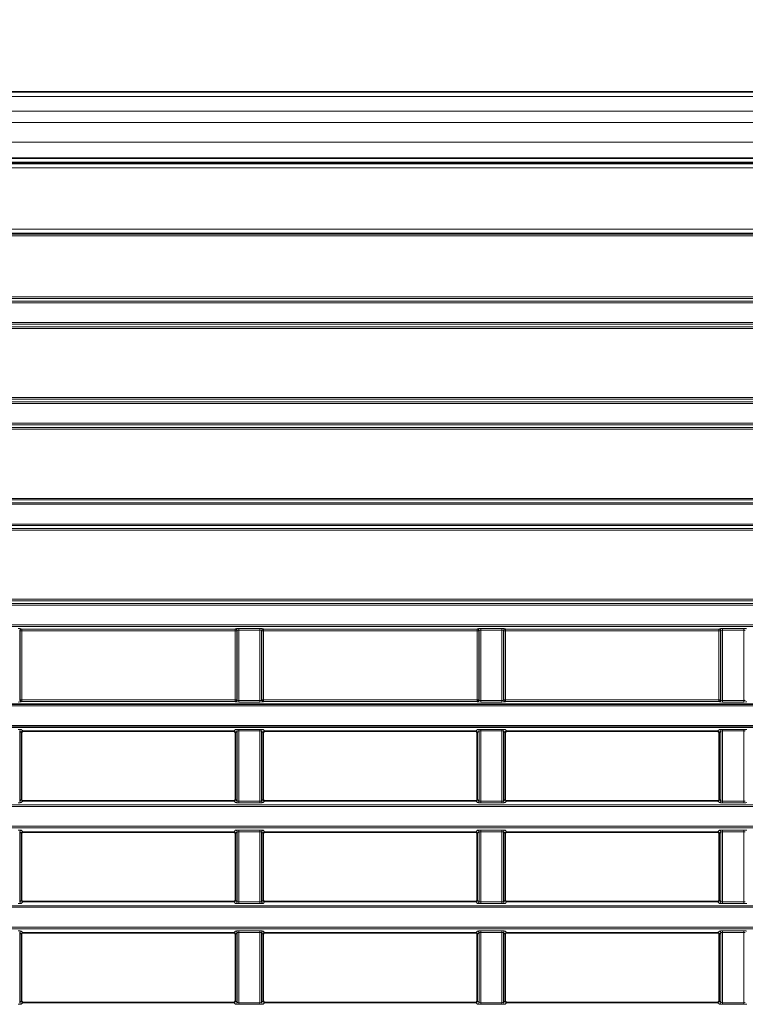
# Model space of a CAD drawing. Header units: millimetres. Extents: x 0 to 1118, y 0 to 864.
# Tile 99 of 256: x 69 to 91, y 505 to 535. Entities that reach past the tile are written whole.
import ezdxf

# ---------------------------------------------------------------- set-up
doc = ezdxf.new("R2010")
doc.units = ezdxf.units.MM
doc.styles.add('SLDTEXTSTYLE0', font='TXT', dxfattribs={"width": 0.605})
doc.dimstyles.new('SLDDIMSTYLE0', dxfattribs={"dimtxt": 3.175, "dimasz": 4.572, "dimexe": 0, "dimexo": 0.0625, "dimgap": 0.79375, "dimtad": 0, "dimtih": 1, "dimtoh": 1, "dimdec": 1, "dimlfac": 4, "dimrnd": 1e-09, "dimzin": 12, "dimdsep": 46, "dimtxsty": 'SLDTEXTSTYLE0', "dimsah": 1, "dimcen": 0.09, "dimadec": 0, "dimazin": 3, "dimtfac": 1, "dimtofl": 0, "dimtmove": 0, "dimatfit": 3, "dimfxl": 1, "dimfrac": 2, "dimtolj": 1, "dimtzin": 12, "dimarcsym": 0})
doc.dimstyles.new('SLDDIMSTYLE1', dxfattribs={"dimtxt": 3.175, "dimasz": 4.572, "dimexe": 0, "dimexo": 0.0625, "dimgap": 0.79375, "dimtad": 0, "dimtih": 1, "dimtoh": 1, "dimdec": 1, "dimlfac": 4, "dimrnd": 1e-09, "dimzin": 4, "dimdsep": 46, "dimtxsty": 'SLDTEXTSTYLE0', "dimsah": 1, "dimcen": 0.09, "dimadec": 0, "dimazin": 1, "dimtfac": 1, "dimtofl": 0, "dimtmove": 0, "dimatfit": 3, "dimfxl": 1, "dimfrac": 2, "dimtolj": 1, "dimtzin": 12, "dimarcsym": 0})

# ---------------------------------------------------------------- blocks, each defined once
blk = doc.blocks.new('_D')
at = {"color": 7, "linetype": 'Continuous', "lineweight": 0}
for p, q in [((142.949, 580.599), (141.858, 580.599)), ((141.858, 580.599), (141.858, 575.727)), ((151.438, 580.599), (152.529, 580.599)), ((152.529, 580.599), (152.529, 575.727)), ((26.374, 533.894), (26.374, 579.763)), ((257.099, 507.333), (257.099, 579.763)), ((26.374, 578.163), (129.126, 578.163)), ((257.099, 578.163), (154.347, 578.163)), ((141.858, 575.727), (142.949, 575.727)), ((152.529, 575.727), (151.438, 575.727))]:
    blk.add_line(p, q, dxfattribs=at)
at = {"color": 7, "linetype": 'Continuous', "lineweight": 18}
for points in [[(26.374, 578.163), (30.946, 577.401), (30.946, 578.925)], [(257.099, 578.163), (252.527, 578.925), (252.527, 577.401)]]:
    blk.add_solid(points, dxfattribs=at)
at = {"color": 7, "linetype": 'Continuous', "lineweight": 18, "char_height": 3.175, "attachment_point": 1, "style": 'SLDTEXTSTYLE0'}
for s, insert in [('922.9', (129.852, 579.819)), ('36.3', (142.949, 579.819))]:
    blk.add_mtext(s, dxfattribs=dict(at, insert=insert))
blk = doc.blocks.new('_D_1')
at = {"color": 7, "linetype": 'Continuous', "lineweight": 0}
for p, q in [((131.712, 569.439), (130.62, 569.439)), ((130.62, 569.439), (130.62, 564.566)), ((140.2, 569.439), (141.292, 569.439)), ((141.292, 569.439), (141.292, 564.566)), ((26.374, 529.101), (26.374, 568.602)), ((234.624, 526.227), (234.624, 568.602)), ((26.374, 567.002), (117.889, 567.002)), ((234.624, 567.002), (143.11, 567.002)), ((130.62, 564.566), (131.712, 564.566)), ((141.292, 564.566), (140.2, 564.566))]:
    blk.add_line(p, q, dxfattribs=at)
at = {"color": 7, "linetype": 'Continuous', "lineweight": 18}
for points in [[(26.374, 567.002), (30.946, 566.24), (30.946, 567.764)], [(234.624, 567.002), (230.052, 567.764), (230.052, 566.24)]]:
    blk.add_solid(points, dxfattribs=at)
at = {"color": 7, "linetype": 'Continuous', "lineweight": 18, "char_height": 3.175, "attachment_point": 1, "style": 'SLDTEXTSTYLE0'}
for s, insert in [('833.0', (118.615, 568.659)), ('32.8', (131.712, 568.659))]:
    blk.add_mtext(s, dxfattribs=dict(at, insert=insert))
blk = doc.blocks.new('_D_2')
at = {"color": 7, "linetype": 'Continuous', "lineweight": 0}
for p, q in [((131.712, 558.272), (130.62, 558.272)), ((130.62, 558.272), (130.62, 553.4)), ((140.2, 558.272), (141.292, 558.272)), ((141.292, 558.272), (141.292, 553.4)), ((29.477, 516.602), (29.477, 557.436)), ((231.522, 516.602), (231.522, 557.436)), ((29.477, 555.836), (117.889, 555.836)), ((231.522, 555.836), (143.11, 555.836)), ((130.62, 553.4), (131.712, 553.4)), ((141.292, 553.4), (140.2, 553.4))]:
    blk.add_line(p, q, dxfattribs=at)
at = {"color": 7, "linetype": 'Continuous', "lineweight": 18}
for points in [[(29.477, 555.836), (34.049, 555.074), (34.049, 556.598)], [(231.522, 555.836), (226.95, 556.598), (226.95, 555.074)]]:
    blk.add_solid(points, dxfattribs=at)
at = {"color": 7, "linetype": 'Continuous', "lineweight": 18, "char_height": 3.175, "attachment_point": 1, "style": 'SLDTEXTSTYLE0'}
for s, insert in [('808.2', (118.615, 557.492)), ('31.8', (131.712, 557.492))]:
    blk.add_mtext(s, dxfattribs=dict(at, insert=insert))

msp = doc.modelspace()

# ---------------------------------------------------------------- linework, layer by layer
at = {"color": 7, "linetype": 'Continuous', "lineweight": 35}
for p, q in [((222.4616, 533.2514), (38.5366, 533.2514)), ((222.4616, 531.1889), (38.5366, 531.1889)), ((37.7499, 531.0434), (223.2483, 531.0434)), ((91.8121, 514.2539), (59.4362, 514.2539)), ((59.4362, 513.5414), (91.8121, 513.5414)), ((68.5561, 511.3054), (68.5561, 513.3649)), ((75.1422, 513.4149), (68.606, 513.4149)), ((75.1921, 513.3649), (75.1921, 511.3054)), ((76.0561, 511.3054), (76.0561, 513.3649)), ((82.6422, 513.4149), (76.106, 513.4149)), ((82.6921, 513.3649), (82.6921, 511.3054)), ((83.5561, 511.3054), (83.5561, 513.3649)), ((90.1422, 513.4149), (83.606, 513.4149)), ((90.1921, 513.3649), (90.1921, 511.3054)), ((75.1422, 511.2555), (68.606, 511.2555)), ((82.6422, 511.2555), (76.106, 511.2555)), ((90.1422, 511.2555), (83.606, 511.2555)), ((68.5561, 508.1804), (68.5561, 510.2399)), ((75.1422, 510.2899), (68.606, 510.2899)), ((75.1921, 510.2399), (75.1921, 508.1804)), ((76.0561, 508.1804), (76.0561, 510.2399)), ((82.6422, 510.2899), (76.106, 510.2899)), ((82.6921, 510.2399), (82.6921, 508.1804)), ((83.5561, 508.1804), (83.5561, 510.2399)), ((90.1422, 510.2899), (83.606, 510.2899)), ((90.1921, 510.2399), (90.1921, 508.1804)), ((75.1422, 508.1305), (68.606, 508.1305)), ((82.6422, 508.1305), (76.106, 508.1305)), ((90.1422, 508.1305), (83.606, 508.1305)), ((68.5561, 505.0554), (68.5561, 507.1149)), ((75.1422, 507.1649), (68.606, 507.1649)), ((75.1921, 507.1149), (75.1921, 505.0554)), ((76.0561, 505.0554), (76.0561, 507.1149)), ((82.6422, 507.1649), (76.106, 507.1649)), ((82.6921, 507.1149), (82.6921, 505.0554)), ((83.5561, 505.0554), (83.5561, 507.1149)), ((90.1422, 507.1649), (83.606, 507.1649)), ((90.1921, 507.1149), (90.1921, 505.0554)), ((75.1422, 505.0055), (68.606, 505.0055)), ((82.6422, 505.0055), (76.106, 505.0055)), ((90.1422, 505.0055), (83.606, 505.0055))]:
    msp.add_line(p, q, dxfattribs=at)
at = {"color": 7, "linetype": 'Continuous', "lineweight": 18}
for p, q in [((222.4616, 533.105), (38.5366, 533.105)), ((222.4616, 532.6479), (38.5366, 532.6479)), ((222.4616, 532.2943), (38.5366, 532.2943)), ((222.4616, 531.6889), (38.5366, 531.6889)), ((222.4616, 531.0639), (38.5366, 531.0639)), ((37.7608, 531.0171), (223.2374, 531.0171)), ((223.2374, 530.8922), (37.7608, 530.8922)), ((42.4262, 528.9868), (218.572, 528.9868)), ((218.572, 528.8618), (42.4262, 528.8618)), ((42.4531, 528.8349), (218.5451, 528.8349)), ((218.5451, 528.7849), (42.4531, 528.7849)), ((42.8451, 526.8886), (218.1531, 526.8886)), ((218.0533, 526.8387), (42.9449, 526.8387)), ((43.6611, 526.7539), (217.3371, 526.7539)), ((217.3371, 526.704), (43.6611, 526.704)), ((218.1531, 525.9067), (42.8451, 525.9067)), ((42.9449, 525.9567), (218.0533, 525.9567)), ((43.6611, 526.0914), (217.3371, 526.0914)), ((217.3371, 526.0414), (43.6611, 526.0414)), ((42.8445, 523.7636), (218.1537, 523.7636)), ((218.0539, 523.7137), (42.9444, 523.7137)), ((43.6605, 523.6289), (217.3377, 523.6289)), ((217.3377, 523.579), (43.6605, 523.579)), ((42.9444, 522.8317), (218.0539, 522.8317)), ((43.6605, 522.9664), (217.3377, 522.9664)), ((217.3377, 522.9164), (43.6605, 522.9164)), ((218.1537, 522.7817), (42.8445, 522.7817)), ((35.9277, 520.5039), (225.0705, 520.5039)), ((225.0705, 520.454), (35.9277, 520.454)), ((37.5047, 520.6386), (223.4935, 520.6386)), ((223.4935, 520.5887), (37.5047, 520.5887)), ((35.9277, 519.8414), (225.0705, 519.8414)), ((225.0705, 519.7914), (35.9277, 519.7914)), ((37.5047, 519.7067), (223.4935, 519.7067)), ((223.4935, 519.6567), (37.5047, 519.6567)), ((35.9277, 517.3789), (225.0705, 517.3789)), ((225.0705, 517.329), (35.9277, 517.329)), ((37.5047, 517.5136), (223.4935, 517.5136)), ((223.4935, 517.4637), (37.5047, 517.4637)), ((35.9277, 516.7164), (225.0705, 516.7164)), ((225.0705, 516.6664), (35.9277, 516.6664)), ((68.5016, 514.3759), (68.5016, 516.5444)), ((68.5016, 516.5444), (68.5143, 516.5317)), ((68.5143, 516.5317), (68.5143, 514.3886)), ((68.5143, 516.5317), (68.5642, 516.5317)), ((68.5642, 516.5817), (68.5515, 516.5944)), ((75.184, 516.5817), (68.5642, 516.5817)), ((68.5642, 516.5317), (68.5642, 516.5817)), ((68.5642, 514.3886), (68.5642, 516.5317)), ((68.5642, 516.5317), (75.184, 516.5317)), ((75.1967, 516.5944), (75.184, 516.5817)), ((75.184, 516.5817), (75.184, 516.5317)), ((75.184, 516.5317), (75.2339, 516.5317)), ((75.184, 516.5317), (75.184, 514.3886)), ((75.2339, 516.5317), (75.2466, 516.5444)), ((75.2339, 514.3886), (75.2339, 516.5317)), ((75.2466, 516.5444), (75.2466, 514.3759)), ((75.9517, 516.5993), (75.2966, 516.5993)), ((75.2966, 516.5494), (75.2966, 516.5993)), ((75.2966, 516.5494), (75.9517, 516.5494)), ((75.2966, 514.3709), (75.2966, 516.5494)), ((75.9517, 516.5494), (75.9517, 516.5993)), ((75.9517, 516.5494), (75.9517, 514.3709)), ((76.0016, 514.3759), (76.0016, 516.5444)), ((76.0016, 516.5444), (76.0143, 516.5317)), ((76.0143, 516.5317), (76.0143, 514.3886)), ((76.0143, 516.5317), (76.0642, 516.5317)), ((76.0642, 516.5817), (76.0515, 516.5944)), ((82.684, 516.5817), (76.0642, 516.5817)), ((76.0642, 516.5317), (76.0642, 516.5817)), ((76.0642, 516.5317), (82.684, 516.5317)), ((76.0642, 514.3886), (76.0642, 516.5317)), ((82.6967, 516.5944), (82.684, 516.5817)), ((82.684, 516.5817), (82.684, 516.5317)), ((82.684, 516.5317), (82.7339, 516.5317)), ((82.684, 516.5317), (82.684, 514.3886)), ((82.7339, 516.5317), (82.7466, 516.5444)), ((82.7339, 514.3886), (82.7339, 516.5317)), ((82.7466, 516.5444), (82.7466, 514.3759)), ((83.4517, 516.5993), (82.7966, 516.5993)), ((82.7966, 516.5494), (82.7966, 516.5993)), ((82.7966, 516.5494), (83.4517, 516.5494)), ((82.7966, 514.3709), (82.7966, 516.5494)), ((83.4517, 516.5494), (83.4517, 516.5993)), ((83.4517, 516.5494), (83.4517, 514.3709)), ((83.5016, 514.3759), (83.5016, 516.5444)), ((83.5016, 516.5444), (83.5143, 516.5317)), ((83.5143, 516.5317), (83.5143, 514.3886)), ((83.5143, 516.5317), (83.5642, 516.5317)), ((83.5642, 516.5817), (83.5515, 516.5944)), ((90.184, 516.5817), (83.5642, 516.5817)), ((83.5642, 516.5317), (83.5642, 516.5817)), ((83.5642, 516.5317), (90.184, 516.5317)), ((83.5642, 514.3886), (83.5642, 516.5317)), ((90.1967, 516.5944), (90.184, 516.5817)), ((90.184, 516.5817), (90.184, 516.5317)), ((90.184, 516.5317), (90.2339, 516.5317)), ((90.184, 516.5317), (90.184, 514.3886)), ((90.2339, 516.5317), (90.2466, 516.5444)), ((90.2339, 514.3886), (90.2339, 516.5317)), ((90.2466, 516.5444), (90.2466, 514.3759)), ((90.9517, 516.5993), (90.2966, 516.5993)), ((90.2966, 516.5494), (90.2966, 516.5993)), ((90.2966, 516.5494), (90.9517, 516.5494)), ((90.2966, 514.3709), (90.2966, 516.5494)), ((90.9517, 516.5494), (90.9517, 516.5993)), ((90.9517, 516.5494), (90.9517, 514.3709)), ((68.5143, 514.3886), (68.5016, 514.3759)), ((68.5642, 514.3886), (68.5143, 514.3886)), ((68.5515, 514.326), (68.5642, 514.3387)), ((68.5642, 514.3387), (68.5642, 514.3886)), ((75.184, 514.3886), (68.5642, 514.3886)), ((68.5642, 514.3387), (75.184, 514.3387)), ((75.2339, 514.3886), (75.184, 514.3886)), ((75.184, 514.3886), (75.184, 514.3387)), ((75.184, 514.3387), (75.1967, 514.326)), ((75.2466, 514.3759), (75.2339, 514.3886)), ((75.2966, 514.321), (75.2966, 514.3709)), ((75.9517, 514.3709), (75.2966, 514.3709)), ((75.2966, 514.321), (75.9517, 514.321)), ((75.9517, 514.321), (75.9517, 514.3709)), ((76.0143, 514.3886), (76.0016, 514.3759)), ((76.0642, 514.3886), (76.0143, 514.3886)), ((76.0515, 514.326), (76.0642, 514.3387)), ((76.0642, 514.3387), (76.0642, 514.3886)), ((82.684, 514.3886), (76.0642, 514.3886)), ((76.0642, 514.3387), (82.684, 514.3387)), ((82.7339, 514.3886), (82.684, 514.3886)), ((82.684, 514.3886), (82.684, 514.3387)), ((82.684, 514.3387), (82.6967, 514.326)), ((82.7466, 514.3759), (82.7339, 514.3886)), ((82.7966, 514.321), (82.7966, 514.3709)), ((83.4517, 514.3709), (82.7966, 514.3709)), ((82.7966, 514.321), (83.4517, 514.321)), ((83.4517, 514.321), (83.4517, 514.3709)), ((83.5143, 514.3886), (83.5016, 514.3759)), ((83.5642, 514.3886), (83.5143, 514.3886)), ((83.5515, 514.326), (83.5642, 514.3387)), ((83.5642, 514.3387), (83.5642, 514.3886)), ((90.184, 514.3886), (83.5642, 514.3886)), ((83.5642, 514.3387), (90.184, 514.3387)), ((90.184, 514.3886), (90.184, 514.3387)), ((90.2339, 514.3886), (90.184, 514.3886)), ((90.184, 514.3387), (90.1967, 514.326)), ((90.2466, 514.3759), (90.2339, 514.3886)), ((90.2966, 514.321), (90.2966, 514.3709)), ((90.9517, 514.3709), (90.2966, 514.3709)), ((90.2966, 514.321), (90.9517, 514.321)), ((90.9517, 514.321), (90.9517, 514.3709)), ((59.4011, 514.204), (91.8471, 514.204)), ((91.8471, 513.5914), (59.4011, 513.5914)), ((68.5016, 511.2509), (68.5016, 513.4194)), ((68.5016, 513.4194), (68.5561, 513.3649)), ((68.606, 513.4149), (68.5515, 513.4694)), ((75.1967, 513.4694), (75.1422, 513.4149)), ((75.1921, 513.3649), (75.2466, 513.4194)), ((75.2466, 513.4194), (75.2466, 511.2509)), ((75.9517, 513.4743), (75.2966, 513.4743)), ((75.2966, 513.4244), (75.2966, 513.4743)), ((75.2966, 513.4244), (75.9517, 513.4244)), ((75.2966, 511.2459), (75.2966, 513.4244)), ((75.9517, 513.4244), (75.9517, 513.4743)), ((75.9517, 513.4244), (75.9517, 511.2459)), ((76.0016, 511.2509), (76.0016, 513.4194)), ((76.0016, 513.4194), (76.0561, 513.3649)), ((76.106, 513.4149), (76.0515, 513.4694)), ((82.6967, 513.4694), (82.6422, 513.4149)), ((82.6921, 513.3649), (82.7466, 513.4194)), ((82.7466, 513.4194), (82.7466, 511.2509)), ((83.4517, 513.4743), (82.7966, 513.4743)), ((82.7966, 513.4244), (82.7966, 513.4743)), ((82.7966, 513.4244), (83.4517, 513.4244)), ((82.7966, 511.2459), (82.7966, 513.4244)), ((83.4517, 513.4244), (83.4517, 513.4743)), ((83.4517, 513.4244), (83.4517, 511.2459)), ((83.5016, 511.2509), (83.5016, 513.4194)), ((83.5016, 513.4194), (83.5561, 513.3649)), ((83.606, 513.4149), (83.5515, 513.4694)), ((90.1967, 513.4694), (90.1422, 513.4149)), ((90.1921, 513.3649), (90.2466, 513.4194)), ((90.2466, 513.4194), (90.2466, 511.2509)), ((90.9517, 513.4743), (90.2966, 513.4743)), ((90.2966, 513.4244), (90.2966, 513.4743)), ((90.2966, 513.4244), (90.9517, 513.4244)), ((90.2966, 511.2459), (90.2966, 513.4244)), ((90.9517, 513.4244), (90.9517, 513.4743)), ((90.9517, 513.4244), (90.9517, 511.2459)), ((68.5561, 511.3054), (68.5016, 511.2509)), ((68.5515, 511.201), (68.606, 511.2555)), ((75.1422, 511.2555), (75.1967, 511.201)), ((75.2466, 511.2509), (75.1921, 511.3054)), ((75.2966, 511.196), (75.2966, 511.2459)), ((75.9517, 511.2459), (75.2966, 511.2459)), ((75.9517, 511.196), (75.9517, 511.2459)), ((76.0561, 511.3054), (76.0016, 511.2509)), ((76.0515, 511.201), (76.106, 511.2555)), ((82.6422, 511.2555), (82.6967, 511.201)), ((82.7466, 511.2509), (82.6921, 511.3054)), ((82.7966, 511.196), (82.7966, 511.2459)), ((83.4517, 511.2459), (82.7966, 511.2459)), ((83.4517, 511.196), (83.4517, 511.2459)), ((83.5561, 511.3054), (83.5016, 511.2509)), ((83.5515, 511.201), (83.606, 511.2555)), ((90.1422, 511.2555), (90.1967, 511.201)), ((90.2466, 511.2509), (90.1921, 511.3054)), ((90.2966, 511.196), (90.2966, 511.2459)), ((90.9517, 511.2459), (90.2966, 511.2459)), ((90.9517, 511.196), (90.9517, 511.2459)), ((35.9277, 511.1289), (225.0705, 511.1289)), ((225.0705, 511.079), (35.9277, 511.079)), ((75.2966, 511.196), (75.9517, 511.196)), ((82.7966, 511.196), (83.4517, 511.196)), ((90.2966, 511.196), (90.9517, 511.196)), ((35.9277, 510.4664), (225.0705, 510.4664)), ((225.0705, 510.4164), (35.9277, 510.4164)), ((68.5016, 508.1259), (68.5016, 510.2944)), ((68.5016, 510.2944), (68.5561, 510.2399)), ((68.606, 510.2899), (68.5515, 510.3444)), ((75.1967, 510.3444), (75.1422, 510.2899)), ((75.1921, 510.2399), (75.2466, 510.2944)), ((75.2466, 510.2944), (75.2466, 508.1259)), ((75.9517, 510.3493), (75.2966, 510.3493)), ((75.2966, 510.2994), (75.2966, 510.3493)), ((75.2966, 510.2994), (75.9517, 510.2994)), ((75.2966, 508.1209), (75.2966, 510.2994)), ((75.9517, 510.2994), (75.9517, 510.3493)), ((75.9517, 510.2994), (75.9517, 508.1209)), ((76.0016, 508.1259), (76.0016, 510.2944)), ((76.0016, 510.2944), (76.0561, 510.2399)), ((76.106, 510.2899), (76.0515, 510.3444)), ((82.6967, 510.3444), (82.6422, 510.2899)), ((82.6921, 510.2399), (82.7466, 510.2944)), ((82.7466, 510.2944), (82.7466, 508.1259)), ((83.4517, 510.3493), (82.7966, 510.3493)), ((82.7966, 510.2994), (82.7966, 510.3493)), ((82.7966, 510.2994), (83.4517, 510.2994)), ((82.7966, 508.1209), (82.7966, 510.2994)), ((83.4517, 510.2994), (83.4517, 510.3493)), ((83.4517, 510.2994), (83.4517, 508.1209)), ((83.5016, 508.1259), (83.5016, 510.2944)), ((83.5016, 510.2944), (83.5561, 510.2399)), ((83.606, 510.2899), (83.5515, 510.3444)), ((90.1967, 510.3444), (90.1422, 510.2899)), ((90.1921, 510.2399), (90.2466, 510.2944)), ((90.2466, 510.2944), (90.2466, 508.1259)), ((90.9517, 510.3493), (90.2966, 510.3493)), ((90.2966, 510.2994), (90.2966, 510.3493)), ((90.2966, 510.2994), (90.9517, 510.2994)), ((90.2966, 508.1209), (90.2966, 510.2994)), ((90.9517, 510.2994), (90.9517, 510.3493)), ((90.9517, 510.2994), (90.9517, 508.1209)), ((68.5561, 508.1804), (68.5016, 508.1259)), ((75.2466, 508.1259), (75.1921, 508.1804)), ((76.0561, 508.1804), (76.0016, 508.1259)), ((82.7466, 508.1259), (82.6921, 508.1804)), ((83.5561, 508.1804), (83.5016, 508.1259)), ((90.2466, 508.1259), (90.1921, 508.1804)), ((35.9277, 508.0039), (225.0705, 508.0039)), ((225.0705, 507.954), (35.9277, 507.954)), ((68.5515, 508.076), (68.606, 508.1305)), ((75.1422, 508.1305), (75.1967, 508.076)), ((75.2966, 508.071), (75.2966, 508.1209)), ((75.9517, 508.1209), (75.2966, 508.1209)), ((75.2966, 508.071), (75.9517, 508.071)), ((75.9517, 508.071), (75.9517, 508.1209)), ((76.0515, 508.076), (76.106, 508.1305)), ((82.6422, 508.1305), (82.6967, 508.076)), ((82.7966, 508.071), (82.7966, 508.1209)), ((83.4517, 508.1209), (82.7966, 508.1209)), ((82.7966, 508.071), (83.4517, 508.071)), ((83.4517, 508.071), (83.4517, 508.1209)), ((83.5515, 508.076), (83.606, 508.1305)), ((90.1422, 508.1305), (90.1967, 508.076)), ((90.2966, 508.071), (90.2966, 508.1209)), ((90.9517, 508.1209), (90.2966, 508.1209)), ((90.2966, 508.071), (90.9517, 508.071)), ((90.9517, 508.071), (90.9517, 508.1209)), ((35.9277, 507.3414), (225.0705, 507.3414)), ((225.0705, 507.2914), (35.9277, 507.2914)), ((68.5016, 505.0009), (68.5016, 507.1694)), ((68.5016, 507.1694), (68.5561, 507.1149)), ((68.606, 507.1649), (68.5515, 507.2194)), ((75.1967, 507.2194), (75.1422, 507.1649)), ((75.1921, 507.1149), (75.2466, 507.1694)), ((75.2466, 507.1694), (75.2466, 505.0009)), ((75.9517, 507.2243), (75.2966, 507.2243)), ((75.2966, 507.1744), (75.2966, 507.2243)), ((75.2966, 507.1744), (75.9517, 507.1744)), ((75.2966, 504.9959), (75.2966, 507.1744)), ((75.9517, 507.1744), (75.9517, 507.2243)), ((75.9517, 507.1744), (75.9517, 504.9959)), ((76.0016, 505.0009), (76.0016, 507.1694)), ((76.0016, 507.1694), (76.0561, 507.1149)), ((76.106, 507.1649), (76.0515, 507.2194)), ((82.6967, 507.2194), (82.6422, 507.1649)), ((82.6921, 507.1149), (82.7466, 507.1694)), ((82.7466, 507.1694), (82.7466, 505.0009)), ((83.4517, 507.2243), (82.7966, 507.2243)), ((82.7966, 507.1744), (82.7966, 507.2243)), ((82.7966, 507.1744), (83.4517, 507.1744)), ((82.7966, 504.9959), (82.7966, 507.1744)), ((83.4517, 507.1744), (83.4517, 507.2243)), ((83.4517, 507.1744), (83.4517, 504.9959)), ((83.5016, 505.0009), (83.5016, 507.1694)), ((83.5016, 507.1694), (83.5561, 507.1149)), ((83.606, 507.1649), (83.5515, 507.2194)), ((90.1967, 507.2194), (90.1422, 507.1649)), ((90.1921, 507.1149), (90.2466, 507.1694)), ((90.2466, 507.1694), (90.2466, 505.0009)), ((90.9517, 507.2243), (90.2966, 507.2243)), ((90.2966, 507.1744), (90.2966, 507.2243)), ((90.2966, 507.1744), (90.9517, 507.1744)), ((90.2966, 504.9959), (90.2966, 507.1744)), ((90.9517, 507.1744), (90.9517, 507.2243)), ((90.9517, 507.1744), (90.9517, 504.9959)), ((68.5561, 505.0554), (68.5016, 505.0009)), ((68.5515, 504.951), (68.606, 505.0055)), ((75.1422, 505.0055), (75.1967, 504.951)), ((75.2466, 505.0009), (75.1921, 505.0554)), ((75.2966, 504.946), (75.2966, 504.9959)), ((75.9517, 504.9959), (75.2966, 504.9959)), ((75.2966, 504.946), (75.9517, 504.946)), ((75.9517, 504.946), (75.9517, 504.9959)), ((76.0561, 505.0554), (76.0016, 505.0009)), ((76.0515, 504.951), (76.106, 505.0055)), ((82.6422, 505.0055), (82.6967, 504.951)), ((82.7466, 505.0009), (82.6921, 505.0554)), ((82.7966, 504.946), (82.7966, 504.9959)), ((83.4517, 504.9959), (82.7966, 504.9959)), ((82.7966, 504.946), (83.4517, 504.946)), ((83.4517, 504.946), (83.4517, 504.9959)), ((83.5561, 505.0554), (83.5016, 505.0009)), ((83.5515, 504.951), (83.606, 505.0055)), ((90.1422, 505.0055), (90.1967, 504.951)), ((90.2466, 505.0009), (90.1921, 505.0554)), ((90.2966, 504.946), (90.2966, 504.9959)), ((90.9517, 504.9959), (90.2966, 504.9959)), ((90.2966, 504.946), (90.9517, 504.946)), ((90.9517, 504.946), (90.9517, 504.9959))]:
    msp.add_line(p, q, dxfattribs=at)
for centre, start, end in [((68.5517, 516.5443), 90.1836, 179.8164), ((68.5644, 516.5316), 90.1836, 179.8164), ((75.1838, 516.5316), 0.1836, 89.8164), ((75.1965, 516.5443), 0.1836, 89.8164), ((76.0517, 516.5443), 90.1836, 179.8164), ((76.0644, 516.5316), 90.1836, 179.8164), ((82.6838, 516.5316), 0.1836, 89.8164), ((82.6965, 516.5443), 0.1836, 89.8164), ((83.5517, 516.5443), 90.1836, 179.8164), ((83.5644, 516.5316), 90.1836, 179.8164), ((90.1838, 516.5316), 0.1836, 89.8164), ((90.1965, 516.5443), 0.1836, 89.8164), ((68.5517, 514.3761), 180.1836, 269.8164), ((68.5644, 514.3888), 180.1836, 269.8164), ((75.1838, 514.3888), 270.1836, 359.8164), ((75.1965, 514.3761), 270.1836, 359.8164), ((76.0517, 514.3761), 180.1836, 269.8164), ((76.0644, 514.3888), 180.1836, 269.8164), ((82.6838, 514.3888), 270.1836, 359.8164), ((82.6965, 514.3761), 270.1836, 359.8164), ((83.5517, 514.3761), 180.1836, 269.8164), ((83.5644, 514.3888), 180.1836, 269.8164), ((90.1838, 514.3888), 270.1836, 359.8164), ((90.1965, 514.3761), 270.1836, 359.8164), ((68.5517, 513.4193), 90.1836, 179.8164), ((75.1965, 513.4193), 0.1836, 89.8164), ((76.0517, 513.4193), 90.1836, 179.8164), ((82.6965, 513.4193), 0.1836, 89.8164), ((83.5517, 513.4193), 90.1836, 179.8164), ((90.1965, 513.4193), 0.1836, 89.8164), ((68.5517, 511.2511), 180.1836, 269.8164), ((75.1965, 511.2511), 270.1836, 359.8164), ((76.0517, 511.2511), 180.1836, 269.8164), ((82.6965, 511.2511), 270.1836, 359.8164), ((83.5517, 511.2511), 180.1836, 269.8164), ((90.1965, 511.2511), 270.1836, 359.8164), ((68.5517, 510.2943), 90.1836, 179.8164), ((75.1965, 510.2943), 0.1836, 89.8164), ((76.0517, 510.2943), 90.1836, 179.8164), ((82.6965, 510.2943), 0.1836, 89.8164), ((83.5517, 510.2943), 90.1836, 179.8164), ((90.1965, 510.2943), 0.1836, 89.8164), ((68.5517, 508.1261), 180.1836, 269.8164), ((75.1965, 508.1261), 270.1836, 359.8164), ((76.0517, 508.1261), 180.1836, 269.8164), ((82.6965, 508.1261), 270.1836, 359.8164), ((83.5517, 508.1261), 180.1836, 269.8164), ((90.1965, 508.1261), 270.1836, 359.8164), ((68.5517, 507.1693), 90.1836, 179.8164), ((75.1965, 507.1693), 0.1836, 89.8164), ((76.0517, 507.1693), 90.1836, 179.8164), ((82.6965, 507.1693), 0.1836, 89.8164), ((83.5517, 507.1693), 90.1836, 179.8164), ((90.1965, 507.1693), 0.1836, 89.8164), ((68.5517, 505.0011), 180.1836, 269.8164), ((75.1965, 505.0011), 270.1836, 359.8164), ((76.0517, 505.0011), 180.1836, 269.8164), ((82.6965, 505.0011), 270.1836, 359.8164), ((83.5517, 505.0011), 180.1836, 269.8164), ((90.1965, 505.0011), 270.1836, 359.8164)]:
    msp.add_arc(centre, 0.0501, start, end, dxfattribs=at)
for centre, major_axis, ratio, start_param, end_param in [((68.4517, 516.5941), (0.1, 0), 0.0524078, 0.0523599, 1.5707963), ((75.2966, 516.5941), (0.1, 0), 0.0524078, 1.5707963, 3.0892328), ((75.2966, 516.5442), (0.05, 0), 0.1048156, 1.5707963, 3.0892328), ((75.9517, 516.5941), (0.1, 0), 0.0524078, 0.0523599, 1.5707963), ((75.9517, 516.5442), (0.05, 0), 0.1048156, 0.0523599, 1.5707963), ((82.7966, 516.5941), (0.1, 0), 0.0524078, 1.5707963, 3.0892328), ((82.7966, 516.5442), (0.05, 0), 0.1048156, 1.5707963, 3.0892328), ((83.4517, 516.5941), (0.1, 0), 0.0524078, 0.0523599, 1.5707963), ((83.4517, 516.5442), (0.05, 0), 0.1048156, 0.0523599, 1.5707963), ((90.2966, 516.5941), (0.1, 0), 0.0524078, 1.5707963, 3.0892328), ((90.2966, 516.5442), (0.05, 0), 0.1048156, 1.5707963, 3.0892328), ((90.9517, 516.5941), (0.1, 0), 0.0524078, 0.0523599, 1.5707963), ((90.9517, 516.5442), (0.05, 0), 0.1048156, 0.0523599, 1.5707963), ((68.4517, 514.3262), (0.1, 0), 0.0524078, 4.712389, 6.2308254), ((75.2966, 514.3262), (0.1, 0), 0.0524078, 3.1939525, 4.712389), ((75.2966, 514.3762), (0.05, 0), 0.1048156, 3.1939525, 4.712389), ((75.9517, 514.3762), (0.05, 0), 0.1048156, 4.712389, 6.2308254), ((75.9517, 514.3262), (0.1, 0), 0.0524078, 4.712389, 6.2308254), ((82.7966, 514.3262), (0.1, 0), 0.0524078, 3.1939525, 4.712389), ((82.7966, 514.3762), (0.05, 0), 0.1048156, 3.1939525, 4.712389), ((83.4517, 514.3762), (0.05, 0), 0.1048156, 4.712389, 6.2308254), ((83.4517, 514.3262), (0.1, 0), 0.0524078, 4.712389, 6.2308254), ((90.2966, 514.3262), (0.1, 0), 0.0524078, 3.1939525, 4.712389), ((90.2966, 514.3762), (0.05, 0), 0.1048156, 3.1939525, 4.712389), ((90.9517, 514.3762), (0.05, 0), 0.1048156, 4.712389, 6.2308254), ((90.9517, 514.3262), (0.1, 0), 0.0524078, 4.712389, 6.2308254), ((68.4517, 513.4691), (0.1, 0), 0.0524078, 0.0523599, 1.5707963), ((75.2966, 513.4691), (0.1, 0), 0.0524078, 1.5707963, 3.0892328), ((75.2966, 513.4192), (0.05, 0), 0.1048156, 1.5707963, 3.0892328), ((75.9517, 513.4691), (0.1, 0), 0.0524078, 0.0523599, 1.5707963), ((75.9517, 513.4192), (0.05, 0), 0.1048156, 0.0523599, 1.5707963), ((82.7966, 513.4691), (0.1, 0), 0.0524078, 1.5707963, 3.0892328), ((82.7966, 513.4192), (0.05, 0), 0.1048156, 1.5707963, 3.0892328), ((83.4517, 513.4691), (0.1, 0), 0.0524078, 0.0523599, 1.5707963), ((83.4517, 513.4192), (0.05, 0), 0.1048156, 0.0523599, 1.5707963), ((90.2966, 513.4691), (0.1, 0), 0.0524078, 1.5707963, 3.0892328), ((90.2966, 513.4192), (0.05, 0), 0.1048156, 1.5707963, 3.0892328), ((90.9517, 513.4691), (0.1, 0), 0.0524078, 0.0523599, 1.5707963), ((90.9517, 513.4192), (0.05, 0), 0.1048156, 0.0523599, 1.5707963), ((75.2966, 511.2512), (0.05, 0), 0.1048156, 3.1939525, 4.712389), ((75.9517, 511.2512), (0.05, 0), 0.1048156, 4.712389, 6.2308254), ((82.7966, 511.2512), (0.05, 0), 0.1048156, 3.1939525, 4.712389), ((83.4517, 511.2512), (0.05, 0), 0.1048156, 4.712389, 6.2308254), ((90.2966, 511.2512), (0.05, 0), 0.1048156, 3.1939525, 4.712389), ((90.9517, 511.2512), (0.05, 0), 0.1048156, 4.712389, 6.2308254), ((68.4517, 511.2012), (0.1, 0), 0.0524078, 4.712389, 6.2308254), ((75.2966, 511.2012), (0.1, 0), 0.0524078, 3.1939525, 4.712389), ((75.9517, 511.2012), (0.1, 0), 0.0524078, 4.712389, 6.2308254), ((82.7966, 511.2012), (0.1, 0), 0.0524078, 3.1939525, 4.712389), ((83.4517, 511.2012), (0.1, 0), 0.0524078, 4.712389, 6.2308254), ((90.2966, 511.2012), (0.1, 0), 0.0524078, 3.1939525, 4.712389), ((90.9517, 511.2012), (0.1, 0), 0.0524078, 4.712389, 6.2308254), ((68.4517, 510.3441), (0.1, 0), 0.0524078, 0.0523599, 1.5707963), ((75.2966, 510.3441), (0.1, 0), 0.0524078, 1.5707963, 3.0892328), ((75.2966, 510.2942), (0.05, 0), 0.1048156, 1.5707963, 3.0892328), ((75.9517, 510.3441), (0.1, 0), 0.0524078, 0.0523599, 1.5707963), ((75.9517, 510.2942), (0.05, 0), 0.1048156, 0.0523599, 1.5707963), ((82.7966, 510.3441), (0.1, 0), 0.0524078, 1.5707963, 3.0892328), ((82.7966, 510.2942), (0.05, 0), 0.1048156, 1.5707963, 3.0892328), ((83.4517, 510.3441), (0.1, 0), 0.0524078, 0.0523599, 1.5707963), ((83.4517, 510.2942), (0.05, 0), 0.1048156, 0.0523599, 1.5707963), ((90.2966, 510.3441), (0.1, 0), 0.0524078, 1.5707963, 3.0892328), ((90.2966, 510.2942), (0.05, 0), 0.1048156, 1.5707963, 3.0892328), ((90.9517, 510.3441), (0.1, 0), 0.0524078, 0.0523599, 1.5707963), ((90.9517, 510.2942), (0.05, 0), 0.1048156, 0.0523599, 1.5707963), ((68.4517, 508.0762), (0.1, 0), 0.0524078, 4.712389, 6.2308254), ((75.2966, 508.0762), (0.1, 0), 0.0524078, 3.1939525, 4.712389), ((75.2966, 508.1262), (0.05, 0), 0.1048156, 3.1939525, 4.712389), ((75.9517, 508.1262), (0.05, 0), 0.1048156, 4.712389, 6.2308254), ((75.9517, 508.0762), (0.1, 0), 0.0524078, 4.712389, 6.2308254), ((82.7966, 508.0762), (0.1, 0), 0.0524078, 3.1939525, 4.712389), ((82.7966, 508.1262), (0.05, 0), 0.1048156, 3.1939525, 4.712389), ((83.4517, 508.1262), (0.05, 0), 0.1048156, 4.712389, 6.2308254), ((83.4517, 508.0762), (0.1, 0), 0.0524078, 4.712389, 6.2308254), ((90.2966, 508.0762), (0.1, 0), 0.0524078, 3.1939525, 4.712389), ((90.2966, 508.1262), (0.05, 0), 0.1048156, 3.1939525, 4.712389), ((90.9517, 508.1262), (0.05, 0), 0.1048156, 4.712389, 6.2308254), ((90.9517, 508.0762), (0.1, 0), 0.0524078, 4.712389, 6.2308254), ((68.4517, 507.2191), (0.1, 0), 0.0524078, 0.0523599, 1.5707963), ((75.2966, 507.2191), (0.1, 0), 0.0524078, 1.5707963, 3.0892328), ((75.2966, 507.1692), (0.05, 0), 0.1048156, 1.5707963, 3.0892328), ((75.9517, 507.2191), (0.1, 0), 0.0524078, 0.0523599, 1.5707963), ((75.9517, 507.1692), (0.05, 0), 0.1048156, 0.0523599, 1.5707963), ((82.7966, 507.2191), (0.1, 0), 0.0524078, 1.5707963, 3.0892328), ((82.7966, 507.1692), (0.05, 0), 0.1048156, 1.5707963, 3.0892328), ((83.4517, 507.2191), (0.1, 0), 0.0524078, 0.0523599, 1.5707963), ((83.4517, 507.1692), (0.05, 0), 0.1048156, 0.0523599, 1.5707963), ((90.2966, 507.2191), (0.1, 0), 0.0524078, 1.5707963, 3.0892328), ((90.2966, 507.1692), (0.05, 0), 0.1048156, 1.5707963, 3.0892328), ((90.9517, 507.2191), (0.1, 0), 0.0524078, 0.0523599, 1.5707963), ((90.9517, 507.1692), (0.05, 0), 0.1048156, 0.0523599, 1.5707963), ((68.4517, 504.9512), (0.1, 0), 0.0524078, 4.712389, 6.2308254), ((75.2966, 504.9512), (0.1, 0), 0.0524078, 3.1939525, 4.712389), ((75.2966, 505.0012), (0.05, 0), 0.1048156, 3.1939525, 4.712389), ((75.9517, 505.0012), (0.05, 0), 0.1048156, 4.712389, 6.2308254), ((75.9517, 504.9512), (0.1, 0), 0.0524078, 4.712389, 6.2308254), ((82.7966, 504.9512), (0.1, 0), 0.0524078, 3.1939525, 4.712389), ((82.7966, 505.0012), (0.05, 0), 0.1048156, 3.1939525, 4.712389), ((83.4517, 505.0012), (0.05, 0), 0.1048156, 4.712389, 6.2308254), ((83.4517, 504.9512), (0.1, 0), 0.0524078, 4.712389, 6.2308254), ((90.2966, 504.9512), (0.1, 0), 0.0524078, 3.1939525, 4.712389), ((90.2966, 505.0012), (0.05, 0), 0.1048156, 3.1939525, 4.712389), ((90.9517, 505.0012), (0.05, 0), 0.1048156, 4.712389, 6.2308254), ((90.9517, 504.9512), (0.1, 0), 0.0524078, 4.712389, 6.2308254)]:
    msp.add_ellipse(centre, major_axis=major_axis, ratio=ratio, start_param=start_param, end_param=end_param, dxfattribs=at)
at = {"color": 7, "linetype": 'Continuous', "lineweight": 35}
for centre, major_axis, start_param, end_param in [((68.6062, 513.3648), (-0.0355, 0.0355), 5.4991567, 7.0672139), ((75.142, 513.3648), (-0.0355, -0.0355), 2.357564, 3.9256213), ((76.1062, 513.3648), (-0.0355, 0.0355), 5.4991567, 7.0672139), ((82.642, 513.3648), (-0.0355, -0.0355), 2.357564, 3.9256213), ((83.6062, 513.3648), (-0.0355, 0.0355), 5.4991567, 7.0672139), ((90.142, 513.3648), (-0.0355, -0.0355), 2.357564, 3.9256213), ((68.6062, 511.3055), (-0.0355, -0.0355), 5.4991567, 7.0672139), ((75.142, 511.3055), (-0.0355, 0.0355), 2.357564, 3.9256213), ((76.1062, 511.3055), (-0.0355, -0.0355), 5.4991567, 7.0672139), ((82.642, 511.3055), (-0.0355, 0.0355), 2.357564, 3.9256213), ((83.6062, 511.3055), (-0.0355, -0.0355), 5.4991567, 7.0672139), ((90.142, 511.3055), (-0.0355, 0.0355), 2.357564, 3.9256213), ((68.6062, 510.2398), (-0.0355, 0.0355), 5.4991567, 7.0672139), ((75.142, 510.2398), (-0.0355, -0.0355), 2.357564, 3.9256213), ((76.1062, 510.2398), (-0.0355, 0.0355), 5.4991567, 7.0672139), ((82.642, 510.2398), (-0.0355, -0.0355), 2.357564, 3.9256213), ((83.6062, 510.2398), (-0.0355, 0.0355), 5.4991567, 7.0672139), ((90.142, 510.2398), (-0.0355, -0.0355), 2.357564, 3.9256213), ((68.6062, 508.1805), (-0.0355, -0.0355), 5.4991567, 7.0672139), ((75.142, 508.1805), (-0.0355, 0.0355), 2.357564, 3.9256213), ((76.1062, 508.1805), (-0.0355, -0.0355), 5.4991567, 7.0672139), ((82.642, 508.1805), (-0.0355, 0.0355), 2.357564, 3.9256213), ((83.6062, 508.1805), (-0.0355, -0.0355), 5.4991567, 7.0672139), ((90.142, 508.1805), (-0.0355, 0.0355), 2.357564, 3.9256213), ((68.6062, 507.1148), (-0.0355, 0.0355), 5.4991567, 7.0672139), ((75.142, 507.1148), (-0.0355, -0.0355), 2.357564, 3.9256213), ((76.1062, 507.1148), (-0.0355, 0.0355), 5.4991567, 7.0672139), ((82.642, 507.1148), (-0.0355, -0.0355), 2.357564, 3.9256213), ((83.6062, 507.1148), (-0.0355, 0.0355), 5.4991567, 7.0672139), ((90.142, 507.1148), (-0.0355, -0.0355), 2.357564, 3.9256213), ((68.6062, 505.0555), (-0.0355, -0.0355), 5.4991567, 7.0672139), ((75.142, 505.0555), (-0.0355, 0.0355), 2.357564, 3.9256213), ((76.1062, 505.0555), (-0.0355, -0.0355), 5.4991567, 7.0672139), ((82.642, 505.0555), (-0.0355, 0.0355), 2.357564, 3.9256213), ((83.6062, 505.0555), (-0.0355, -0.0355), 5.4991567, 7.0672139), ((90.142, 505.0555), (-0.0355, 0.0355), 2.357564, 3.9256213)]:
    msp.add_ellipse(centre, major_axis=major_axis, ratio=0.9972647, start_param=start_param, end_param=end_param, dxfattribs=at)

# ---------------------------------------------------------------- dimensions: what is measured, and where the dimension line sits
at = {"color": 7, "linetype": 'Continuous', "lineweight": 18}
for base, p1, p2, dimstyle, picture, middle in [((26.3741, 578.163), (257.099, 505.7329), (26.3741, 532.2943), 'SLDDIMSTYLE0', '_D', (141.7365, 578.163)), ((234.6241, 567.0022), (26.3741, 527.5009), (234.6241, 524.6264), 'SLDDIMSTYLE1', '_D_1', (130.4991, 567.0022)), ((231.5216, 555.8359), (29.4766, 515.0014), (231.5216, 515.0014), 'SLDDIMSTYLE0', '_D_2', (130.4991, 555.8359))]:
    dim = msp.add_linear_dim(base=base, p1=p1, p2=p2, dimstyle=dimstyle, dxfattribs=at)
    dim.commit()
    dim.dimension.update_dxf_attribs({"geometry": picture, "text_midpoint": middle, "dimtype": 160})

doc.saveas('drawing.dxf')
